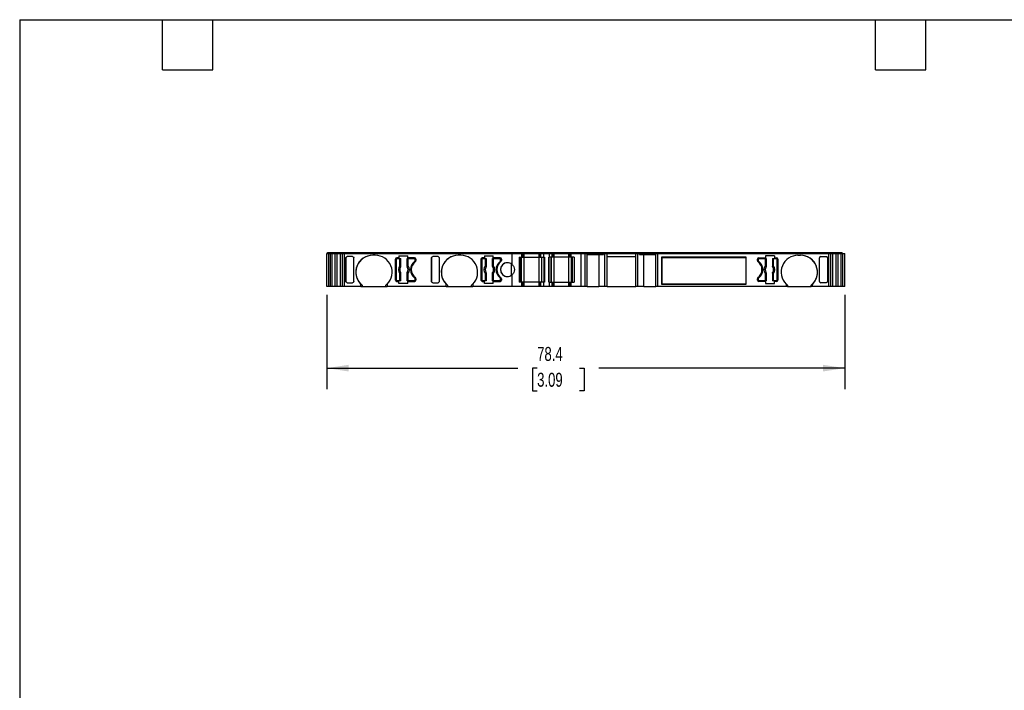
# Model space of a CAD drawing. Header units: millimetres. Extents: x 6 to 273, y 6 to 210.
# Tile 2 of 5: x 6 to 155, y 108 to 210. Entities that reach past the tile are written whole.
import ezdxf

# ---------------------------------------------------------------- set-up
doc = ezdxf.new("R2010")
doc.units = ezdxf.units.MM
doc.linetypes.add('SLD-Solid', pattern=[0])
doc.layers.add('DIMENSIONS', color=140, linetype='SLD-Solid', lineweight=25)
doc.layers.add('TEXT', color=140, linetype='SLD-Solid', lineweight=25)
doc.styles.add('SLDTEXTSTYLE0', font='TXT', dxfattribs={"width": 0.7})
doc.dimstyles.new('SLDDIMSTYLE0', dxfattribs={"dimtxt": 2.158008, "dimasz": 3.302, "dimexe": 0, "dimexo": 0.0625, "dimgap": 0.539502, "dimtad": 0, "dimtih": 1, "dimtoh": 1, "dimrnd": 1e-09, "dimzin": 12, "dimdsep": 46, "dimtxsty": 'SLDTEXTSTYLE0', "dimsah": 1, "dimcen": 0.09, "dimadec": 0, "dimazin": 3, "dimtfac": 1, "dimtofl": 0, "dimtmove": 0, "dimatfit": 3, "dimfxl": 0, "dimfrac": 2, "dimtolj": 1, "dimtzin": 12, "dimarcsym": 0})

# ---------------------------------------------------------------- blocks, each defined once
blk = doc.blocks.new('_D_4')
at = {"layer": 'DIMENSIONS'}
for p, q in [((52.85, 167.84), (52.85, 153.58)), ((131.22, 167.84), (131.22, 153.58)), ((52.85, 156.76), (81.74, 156.76)), ((84.67, 156.76), (83.94, 156.76)), ((83.94, 156.76), (83.94, 153.33)), ((91.08, 156.76), (91.8, 156.76)), ((91.8, 156.76), (91.8, 153.33)), ((131.22, 156.76), (94, 156.76)), ((83.94, 153.33), (84.67, 153.33)), ((91.8, 153.33), (91.08, 153.33))]:
    blk.add_line(p, q, dxfattribs=at)
for points in [[(52.85, 156.76), (56.16, 156.25), (56.16, 157.27)], [(131.22, 156.76), (127.91, 157.27), (127.91, 156.25)]]:
    blk.add_solid(points, dxfattribs=at)
at = {"layer": 'DIMENSIONS', "char_height": 2.117, "attachment_point": 1, "style": 'SLDTEXTSTYLE0'}
for s, insert in [('78.4', (84.67, 159.97)), ('3.09', (84.67, 156.06))]:
    blk.add_mtext(s, dxfattribs=dict(at, insert=insert))

msp = doc.modelspace()

# ---------------------------------------------------------------- linework, layer by layer
for p, q in [((52.854, 169.107), (52.854, 174.107)), ((52.854, 174.107), (53.102, 174.107)), ((52.954, 174.107), (52.954, 174.257)), ((52.954, 174.257), (53.502, 174.257)), ((53.102, 174.107), (53.102, 169.107)), ((53.102, 174.107), (53.102, 169.107)), ((53.102, 174.107), (53.102, 169.107)), ((53.102, 174.107), (53.102, 169.107)), ((53.102, 174.107), (53.402, 174.107)), ((53.102, 174.107), (53.102, 174.107)), ((53.102, 174.107), (53.102, 174.107)), ((53.102, 174.107), (53.102, 174.107)), ((53.402, 169.107), (53.402, 174.107)), ((53.402, 174.107), (53.412, 174.107)), ((53.402, 169.107), (53.402, 174.107)), ((53.412, 169.107), (53.412, 174.107)), ((53.412, 174.107), (53.619, 174.107)), ((53.502, 174.107), (53.502, 174.257)), ((53.502, 174.257), (53.509, 174.257)), ((53.509, 174.107), (53.509, 174.257)), ((53.509, 174.257), (53.698, 174.257)), ((53.619, 169.107), (53.619, 174.107)), ((53.619, 174.107), (54.109, 174.107)), ((53.698, 174.107), (53.698, 174.257)), ((53.698, 174.257), (54.224, 174.257)), ((54.109, 169.107), (54.109, 174.107)), ((54.109, 174.107), (54.42, 174.107)), ((54.224, 174.107), (54.224, 174.257)), ((54.224, 174.257), (54.498, 174.257)), ((54.42, 169.107), (54.42, 174.107)), ((54.42, 174.107), (54.912, 174.107)), ((54.498, 174.107), (54.498, 174.257)), ((54.498, 174.257), (55.027, 174.257)), ((54.912, 169.107), (54.912, 174.107)), ((54.912, 174.107), (55.213, 174.107)), ((55.027, 174.107), (55.027, 174.257)), ((55.027, 174.257), (55.31, 174.257)), ((55.213, 169.107), (55.213, 174.107)), ((55.213, 174.107), (55.503, 174.107)), ((55.31, 174.107), (55.31, 174.257)), ((55.31, 174.257), (55.503, 174.257)), ((55.503, 174.107), (55.503, 174.257)), ((55.503, 174.257), (80.82, 174.257)), ((55.503, 169.107), (55.503, 174.107)), ((55.503, 174.107), (80.864, 174.107)), ((55.716, 173.474), (55.716, 173.456)), ((55.716, 169.89), (55.716, 173.474)), ((55.716, 173.456), (55.716, 169.908)), ((56.724, 173.657), (55.916, 173.657)), ((56.924, 169.908), (56.924, 173.456)), ((60.174, 173.857), (59.774, 173.857)), ((63.224, 173.257), (63.224, 170.107)), ((63.224, 173.257), (63.224, 173.257)), ((63.224, 170.107), (63.224, 173.257)), ((63.349, 173.232), (63.349, 170.132)), ((63.734, 173.457), (63.424, 173.457)), ((63.499, 173.382), (63.907, 173.382)), ((63.734, 173.757), (65.074, 173.757)), ((63.734, 173.757), (63.734, 173.457)), ((63.907, 172.269), (63.907, 173.382)), ((63.907, 173.382), (64.007, 173.382)), ((64.007, 173.382), (64.007, 172.269)), ((64.007, 173.382), (64.017, 173.382)), ((64.017, 172.158), (64.017, 173.382)), ((64.982, 173.382), (64.982, 172.158)), ((64.982, 173.382), (64.991, 173.382)), ((64.991, 172.269), (64.991, 173.382)), ((64.991, 173.382), (65.091, 173.382)), ((65.074, 173.457), (65.074, 173.757)), ((66.124, 173.457), (65.074, 173.457)), ((65.091, 173.382), (65.091, 172.269)), ((65.091, 173.382), (66.049, 173.382)), ((66.119, 172.922), (66.119, 172.922)), ((66.199, 173.082), (66.199, 173.232)), ((66.199, 173.232), (66.199, 173.232)), ((66.199, 173.232), (66.199, 173.082)), ((66.199, 173.082), (66.199, 173.082)), ((66.324, 173.257), (66.324, 173.057)), ((68.656, 173.474), (68.656, 173.456)), ((68.656, 169.89), (68.656, 173.474)), ((68.656, 173.456), (68.656, 169.908)), ((69.664, 173.657), (68.856, 173.657)), ((69.864, 169.908), (69.864, 173.456)), ((73.114, 173.857), (72.714, 173.857)), ((76.164, 173.257), (76.164, 170.107)), ((76.164, 173.257), (76.164, 173.257)), ((76.164, 173.257), (76.164, 170.107)), ((76.289, 173.232), (76.289, 170.132)), ((76.674, 173.457), (76.364, 173.457)), ((76.439, 173.382), (76.847, 173.382)), ((76.674, 173.757), (78.014, 173.757)), ((76.674, 173.757), (76.674, 173.457)), ((76.847, 172.269), (76.847, 173.382)), ((76.847, 173.382), (76.947, 173.382)), ((76.947, 173.382), (76.947, 172.269)), ((76.947, 173.382), (76.957, 173.382)), ((76.957, 172.158), (76.957, 173.382)), ((77.922, 173.382), (77.922, 172.158)), ((77.922, 173.382), (77.931, 173.382)), ((77.931, 172.269), (77.931, 173.382)), ((77.931, 173.382), (78.031, 173.382)), ((78.014, 173.457), (78.014, 173.757)), ((79.064, 173.457), (78.014, 173.457)), ((78.031, 173.382), (78.031, 172.269)), ((78.031, 173.382), (78.989, 173.382)), ((79.059, 172.922), (79.059, 172.922)), ((79.139, 173.082), (79.139, 173.232)), ((79.139, 173.232), (79.139, 173.232)), ((79.139, 173.232), (79.139, 173.082)), ((79.139, 173.082), (79.139, 173.082)), ((79.264, 173.257), (79.264, 173.057)), ((80.82, 174.107), (80.82, 174.257)), ((80.82, 174.257), (82.266, 174.257)), ((80.864, 172.465), (80.864, 174.107)), ((80.864, 174.107), (82.366, 174.107)), ((81.921, 173.557), (82.366, 173.557)), ((81.921, 173.557), (81.921, 169.807)), ((82.166, 169.807), (82.166, 173.557)), ((82.166, 169.807), (82.166, 173.557)), ((82.266, 174.107), (82.266, 174.257)), ((82.266, 174.107), (82.266, 174.257)), ((82.266, 174.257), (82.266, 174.257)), ((82.266, 174.257), (82.421, 174.257)), ((82.321, 169.807), (82.321, 173.557)), ((82.366, 173.557), (82.366, 174.107)), ((82.366, 173.557), (82.366, 174.107)), ((82.366, 174.107), (82.366, 174.107)), ((82.366, 174.107), (82.521, 174.107)), ((82.366, 173.557), (82.366, 173.557)), ((82.366, 173.557), (82.521, 173.557)), ((82.421, 174.107), (82.421, 174.257)), ((82.421, 174.257), (82.721, 174.257)), ((82.521, 173.557), (82.521, 174.107)), ((82.521, 174.107), (82.721, 174.107)), ((82.521, 173.557), (82.721, 173.557)), ((82.721, 174.107), (82.721, 174.257)), ((82.721, 174.257), (84.954, 174.257)), ((82.721, 173.557), (82.721, 174.107)), ((82.721, 174.107), (84.954, 174.107)), ((82.721, 169.807), (82.721, 173.557)), ((82.721, 173.557), (84.954, 173.557)), ((84.954, 174.107), (84.954, 174.257)), ((84.954, 174.257), (85.254, 174.257)), ((84.954, 173.557), (84.954, 174.107)), ((84.954, 174.107), (85.154, 174.107)), ((84.954, 169.807), (84.954, 173.557)), ((84.954, 173.557), (85.154, 173.557)), ((85.154, 173.557), (85.154, 174.107)), ((85.154, 174.107), (85.242, 174.107)), ((85.154, 173.557), (85.242, 173.557)), ((85.242, 173.557), (85.242, 174.107)), ((85.242, 174.107), (85.654, 174.107)), ((85.242, 173.557), (85.654, 173.557)), ((85.254, 174.107), (85.254, 174.257)), ((85.254, 174.257), (85.313, 174.257)), ((85.313, 174.107), (85.313, 174.257)), ((85.313, 174.257), (85.695, 174.257)), ((85.354, 169.807), (85.354, 173.557)), ((85.383, 169.807), (85.383, 173.557)), ((85.654, 173.557), (85.654, 174.107)), ((85.654, 174.107), (86.521, 174.107)), ((85.654, 173.557), (85.754, 173.557)), ((85.695, 174.107), (85.695, 174.257)), ((85.695, 174.257), (86.48, 174.257)), ((85.737, 169.807), (85.737, 173.557)), ((85.754, 173.557), (85.754, 169.807)), ((86.421, 173.557), (86.421, 169.807)), ((86.521, 173.557), (86.421, 173.557)), ((86.438, 169.807), (86.438, 173.557)), ((86.48, 174.107), (86.48, 174.257)), ((86.48, 174.257), (86.863, 174.257)), ((86.521, 173.557), (86.521, 174.107)), ((86.521, 174.107), (86.933, 174.107)), ((86.933, 173.557), (86.521, 173.557)), ((86.792, 169.807), (86.792, 173.557)), ((86.821, 169.807), (86.821, 173.557)), ((86.863, 174.107), (86.863, 174.257)), ((86.863, 174.257), (86.921, 174.257)), ((86.921, 174.107), (86.921, 174.257)), ((86.921, 174.257), (87.221, 174.257)), ((86.933, 173.557), (86.933, 174.107)), ((86.933, 174.107), (87.021, 174.107)), ((87.021, 173.557), (86.933, 173.557)), ((87.021, 173.557), (87.021, 174.107)), ((87.021, 174.107), (87.221, 174.107)), ((87.221, 173.557), (87.021, 173.557)), ((87.221, 174.107), (87.221, 174.257)), ((87.221, 174.257), (89.454, 174.257)), ((87.221, 173.557), (87.221, 174.107)), ((87.221, 174.107), (89.454, 174.107)), ((87.221, 169.807), (87.221, 173.557)), ((89.454, 173.557), (87.221, 173.557)), ((89.454, 174.107), (89.454, 174.257)), ((89.454, 174.257), (89.754, 174.257)), ((89.454, 173.557), (89.454, 174.107)), ((89.454, 174.107), (89.654, 174.107)), ((89.454, 169.807), (89.454, 173.557)), ((89.654, 173.557), (89.454, 173.557)), ((89.654, 173.557), (89.654, 174.107)), ((89.654, 174.107), (89.81, 174.107)), ((89.81, 173.557), (89.654, 173.557)), ((89.754, 174.107), (89.754, 174.257)), ((89.754, 174.257), (89.91, 174.257)), ((89.81, 173.557), (89.81, 174.107)), ((89.81, 174.107), (91.311, 174.107)), ((89.81, 173.557), (89.81, 174.107)), ((89.81, 174.107), (89.81, 174.107)), ((90.254, 173.557), (89.81, 173.557)), ((89.81, 173.557), (89.81, 173.557)), ((89.854, 169.807), (89.854, 173.557)), ((89.91, 174.107), (89.91, 174.257)), ((89.91, 174.257), (91.356, 174.257)), ((89.91, 174.107), (89.91, 174.257)), ((89.91, 174.257), (89.91, 174.257)), ((90.01, 169.807), (90.01, 173.557)), ((90.01, 169.807), (90.01, 173.557)), ((90.254, 173.557), (90.254, 169.807)), ((91.311, 169.107), (91.311, 174.107)), ((91.311, 174.107), (91.931, 174.107)), ((91.356, 174.107), (91.356, 174.257)), ((91.356, 174.257), (91.931, 174.257)), ((91.931, 174.107), (91.931, 174.257)), ((91.931, 174.257), (92.131, 174.257)), ((91.931, 169.107), (91.931, 174.107)), ((91.931, 174.107), (92.231, 174.107)), ((92.131, 174.107), (92.131, 174.257)), ((92.131, 174.257), (94.69, 174.257)), ((92.231, 169.107), (92.231, 174.107)), ((92.231, 174.107), (94.705, 174.107)), ((92.231, 173.957), (94.705, 173.957)), ((94.022, 173.957), (94.022, 169.107)), ((94.69, 174.107), (94.69, 174.257)), ((94.69, 174.257), (94.859, 174.257)), ((94.705, 173.957), (94.705, 174.107)), ((94.705, 174.107), (94.931, 174.107)), ((94.859, 174.107), (94.859, 174.257)), ((94.859, 174.257), (95.156, 174.257)), ((94.931, 169.107), (94.931, 174.107)), ((94.931, 174.107), (95.256, 174.107)), ((95.156, 174.107), (95.156, 174.257)), ((95.156, 174.257), (99.704, 174.257)), ((95.256, 169.107), (95.256, 174.107)), ((95.256, 174.107), (99.604, 174.107)), ((95.256, 173.657), (99.604, 173.657)), ((99.604, 169.107), (99.604, 174.107)), ((99.604, 174.107), (99.929, 174.107)), ((99.704, 174.107), (99.704, 174.257)), ((99.704, 174.257), (100.001, 174.257)), ((99.929, 169.107), (99.929, 174.107)), ((99.929, 174.107), (100.155, 174.107)), ((100.001, 174.107), (100.001, 174.257)), ((100.001, 174.257), (100.17, 174.257)), ((100.155, 173.957), (100.155, 174.107)), ((100.155, 174.107), (102.631, 174.107)), ((100.155, 173.957), (102.631, 173.957)), ((100.17, 174.107), (100.17, 174.257)), ((100.17, 174.257), (102.731, 174.257)), ((100.838, 169.107), (100.838, 173.957)), ((102.631, 169.107), (102.631, 174.107)), ((102.631, 174.107), (102.931, 174.107)), ((102.731, 174.107), (102.731, 174.257)), ((102.731, 174.257), (102.931, 174.257)), ((102.931, 174.107), (102.931, 174.257)), ((102.931, 174.257), (128.816, 174.257)), ((102.931, 169.107), (102.931, 174.107)), ((102.931, 174.107), (128.816, 174.107)), ((103.531, 173.607), (116.231, 173.607)), ((103.531, 173.607), (103.531, 169.407)), ((103.531, 173.478), (103.531, 173.607)), ((116.231, 173.478), (103.531, 173.478)), ((103.531, 169.536), (103.531, 173.478)), ((116.231, 173.607), (116.231, 169.407)), ((117.995, 173.057), (117.995, 173.257)), ((118.12, 173.232), (118.12, 173.082)), ((118.12, 173.232), (118.12, 173.232)), ((118.12, 173.082), (118.12, 173.232)), ((118.12, 173.082), (118.12, 173.082)), ((118.195, 173.457), (119.245, 173.457)), ((118.2, 172.922), (118.2, 172.922)), ((118.27, 173.382), (119.228, 173.382)), ((119.228, 172.269), (119.228, 173.382)), ((119.228, 173.382), (119.328, 173.382)), ((120.585, 173.757), (119.245, 173.757)), ((119.245, 173.757), (119.245, 173.457)), ((119.328, 173.382), (119.328, 172.269)), ((119.328, 173.382), (119.337, 173.382)), ((119.337, 172.158), (119.337, 173.382)), ((120.302, 173.382), (120.302, 172.158)), ((120.302, 173.382), (120.312, 173.382)), ((120.312, 172.269), (120.312, 173.382)), ((120.312, 173.382), (120.411, 173.382)), ((120.411, 173.382), (120.411, 172.269)), ((120.411, 173.382), (120.82, 173.382)), ((120.585, 173.757), (120.585, 173.457)), ((120.585, 173.457), (120.895, 173.457)), ((120.97, 170.132), (120.97, 173.232)), ((121.095, 173.257), (121.095, 170.107)), ((121.095, 173.257), (121.095, 173.257)), ((121.095, 173.257), (121.095, 170.107)), ((124.145, 173.857), (124.545, 173.857)), ((127.395, 169.908), (127.395, 173.456)), ((127.595, 173.657), (128.403, 173.657)), ((128.603, 173.474), (128.603, 173.456)), ((128.603, 173.474), (128.603, 169.89)), ((128.603, 173.456), (128.603, 169.908)), ((128.816, 174.107), (128.816, 174.257)), ((128.816, 174.257), (129.009, 174.257)), ((128.816, 169.107), (128.816, 174.107)), ((128.816, 174.107), (129.106, 174.107)), ((129.009, 174.107), (129.009, 174.257)), ((129.009, 174.257), (129.292, 174.257)), ((129.106, 169.107), (129.106, 174.107)), ((129.106, 174.107), (129.407, 174.107)), ((129.292, 174.107), (129.292, 174.257)), ((129.292, 174.257), (129.821, 174.257)), ((129.407, 169.107), (129.407, 174.107)), ((129.407, 174.107), (129.899, 174.107)), ((129.821, 174.107), (129.821, 174.257)), ((129.821, 174.257), (130.094, 174.257)), ((129.899, 169.107), (129.899, 174.107)), ((129.899, 174.107), (130.209, 174.107)), ((130.094, 174.107), (130.094, 174.257)), ((130.094, 174.257), (130.621, 174.257)), ((130.209, 169.107), (130.209, 174.107)), ((130.209, 174.107), (130.699, 174.107)), ((130.621, 174.107), (130.621, 174.257)), ((130.621, 174.257), (130.81, 174.257)), ((130.699, 169.107), (130.699, 174.107)), ((130.699, 174.107), (130.907, 174.107)), ((130.81, 174.107), (130.81, 174.257)), ((130.81, 174.257), (130.817, 174.257)), ((130.817, 174.107), (130.817, 174.257)), ((130.907, 169.107), (130.907, 174.107)), ((130.907, 174.107), (130.917, 174.107)), ((130.917, 169.107), (130.917, 174.107)), ((130.917, 174.107), (131.217, 174.107)), ((131.217, 169.107), (131.217, 174.107)), ((63.907, 172.269), (64.007, 172.269)), ((64.991, 172.269), (65.091, 172.269)), ((76.847, 172.269), (76.947, 172.269)), ((77.931, 172.269), (78.031, 172.269)), ((80.775, 170.828), (80.775, 172.536)), ((119.228, 172.269), (119.328, 172.269)), ((120.312, 172.269), (120.411, 172.269)), ((55.716, 169.908), (55.716, 169.89)), ((63.224, 170.107), (63.224, 170.107)), ((63.424, 169.907), (63.734, 169.907)), ((63.907, 169.982), (63.499, 169.982)), ((63.734, 169.607), (63.734, 169.907)), ((63.907, 169.982), (63.907, 171.095)), ((64.007, 171.095), (63.907, 171.095)), ((64.007, 169.982), (63.907, 169.982)), ((64.007, 171.095), (64.007, 169.982)), ((64.017, 169.982), (64.007, 169.982)), ((64.017, 169.982), (64.017, 171.206)), ((64.982, 171.206), (64.982, 169.982)), ((64.991, 169.982), (64.982, 169.982)), ((64.991, 169.982), (64.991, 171.095)), ((65.091, 171.095), (64.991, 171.095)), ((65.091, 169.982), (64.991, 169.982)), ((65.074, 169.907), (66.124, 169.907)), ((65.074, 169.607), (65.074, 169.907)), ((65.091, 171.095), (65.091, 169.982)), ((66.049, 169.982), (65.091, 169.982)), ((66.119, 170.442), (66.119, 170.442)), ((66.199, 170.132), (66.199, 170.282)), ((66.199, 170.282), (66.199, 170.282)), ((66.199, 170.282), (66.199, 170.132)), ((66.199, 170.132), (66.199, 170.132)), ((66.324, 170.307), (66.324, 170.107)), ((68.656, 169.908), (68.656, 169.89)), ((76.164, 170.107), (76.164, 170.107)), ((76.364, 169.907), (76.674, 169.907)), ((76.847, 169.982), (76.439, 169.982)), ((76.674, 169.607), (76.674, 169.907)), ((76.847, 169.982), (76.847, 171.095)), ((76.947, 171.095), (76.847, 171.095)), ((76.947, 169.982), (76.847, 169.982)), ((76.947, 171.095), (76.947, 169.982)), ((76.957, 169.982), (76.947, 169.982)), ((76.957, 169.982), (76.957, 171.206)), ((77.922, 171.206), (77.922, 169.982)), ((77.931, 169.982), (77.922, 169.982)), ((77.931, 169.982), (77.931, 171.095)), ((78.031, 171.095), (77.931, 171.095)), ((78.031, 169.982), (77.931, 169.982)), ((78.014, 169.907), (79.064, 169.907)), ((78.014, 169.607), (78.014, 169.907)), ((78.031, 171.095), (78.031, 169.982)), ((78.989, 169.982), (78.031, 169.982)), ((79.059, 170.442), (79.059, 170.442)), ((79.139, 170.132), (79.139, 170.282)), ((79.139, 170.282), (79.139, 170.282)), ((79.139, 170.282), (79.139, 170.132)), ((79.139, 170.132), (79.139, 170.132)), ((79.264, 170.307), (79.264, 170.107)), ((80.864, 169.107), (80.864, 170.899)), ((117.995, 170.107), (117.995, 170.307)), ((118.12, 170.282), (118.12, 170.132)), ((118.12, 170.282), (118.12, 170.282)), ((118.12, 170.132), (118.12, 170.282)), ((118.12, 170.132), (118.12, 170.132)), ((119.245, 169.907), (118.195, 169.907)), ((118.2, 170.442), (118.2, 170.442)), ((119.228, 169.982), (118.27, 169.982)), ((119.228, 169.982), (119.228, 171.095)), ((119.328, 171.095), (119.228, 171.095)), ((119.328, 169.982), (119.228, 169.982)), ((119.245, 169.907), (119.245, 169.607)), ((119.328, 171.095), (119.328, 169.982)), ((119.337, 169.982), (119.328, 169.982)), ((119.337, 169.982), (119.337, 171.206)), ((120.302, 171.206), (120.302, 169.982)), ((120.312, 169.982), (120.302, 169.982)), ((120.312, 169.982), (120.312, 171.095)), ((120.411, 171.095), (120.312, 171.095)), ((120.411, 169.982), (120.312, 169.982)), ((120.411, 171.095), (120.411, 169.982)), ((120.82, 169.982), (120.411, 169.982)), ((120.585, 169.607), (120.585, 169.907)), ((120.895, 169.907), (120.585, 169.907)), ((121.095, 170.107), (121.095, 170.107)), ((128.603, 169.908), (128.603, 169.89)), ((53.102, 169.107), (52.854, 169.107)), ((53.402, 169.107), (53.102, 169.107)), ((53.102, 169.107), (53.102, 169.107)), ((53.102, 169.107), (53.102, 169.107)), ((53.102, 169.107), (53.102, 169.107)), ((53.412, 169.107), (53.402, 169.107)), ((53.619, 169.107), (53.412, 169.107)), ((54.109, 169.107), (53.619, 169.107)), ((54.42, 169.107), (54.109, 169.107)), ((54.912, 169.107), (54.42, 169.107)), ((55.213, 169.107), (54.912, 169.107)), ((55.503, 169.107), (55.213, 169.107)), ((57.974, 169.107), (55.503, 169.107)), ((55.916, 169.707), (56.724, 169.707)), ((57.974, 169.107), (57.974, 169.501)), ((57.974, 169.107), (58.174, 169.107)), ((58.174, 169.321), (58.174, 169.107)), ((58.174, 169.107), (61.774, 169.107)), ((61.774, 169.107), (61.774, 169.321)), ((61.774, 169.107), (61.974, 169.107)), ((61.974, 169.501), (61.974, 169.107)), ((70.914, 169.107), (61.974, 169.107)), ((65.074, 169.607), (63.734, 169.607)), ((68.856, 169.707), (69.664, 169.707)), ((70.914, 169.107), (70.914, 169.501)), ((70.914, 169.107), (71.114, 169.107)), ((71.114, 169.321), (71.114, 169.107)), ((71.114, 169.107), (74.714, 169.107)), ((74.714, 169.107), (74.714, 169.321)), ((74.714, 169.107), (74.914, 169.107)), ((74.914, 169.501), (74.914, 169.107)), ((80.864, 169.107), (74.914, 169.107)), ((78.014, 169.607), (76.674, 169.607)), ((82.366, 169.107), (80.864, 169.107)), ((82.366, 169.807), (81.921, 169.807)), ((82.366, 169.107), (82.366, 169.807)), ((82.366, 169.107), (82.366, 169.807)), ((82.366, 169.807), (82.366, 169.807)), ((82.521, 169.807), (82.366, 169.807)), ((82.366, 169.107), (82.366, 169.107)), ((82.521, 169.107), (82.366, 169.107)), ((82.521, 169.107), (82.521, 169.807)), ((82.721, 169.807), (82.521, 169.807)), ((82.721, 169.107), (82.521, 169.107)), ((82.721, 169.107), (82.721, 169.807)), ((84.954, 169.807), (82.721, 169.807)), ((84.954, 169.107), (82.721, 169.107)), ((84.954, 169.107), (84.954, 169.807)), ((85.154, 169.807), (84.954, 169.807)), ((85.154, 169.107), (84.954, 169.107)), ((85.154, 169.107), (85.154, 169.807)), ((85.242, 169.807), (85.154, 169.807)), ((85.242, 169.107), (85.154, 169.107)), ((85.242, 169.107), (85.242, 169.807)), ((85.654, 169.807), (85.242, 169.807)), ((85.654, 169.107), (85.242, 169.107)), ((85.654, 169.107), (85.654, 169.807)), ((85.754, 169.807), (85.654, 169.807)), ((86.521, 169.107), (85.654, 169.107)), ((86.421, 169.807), (86.521, 169.807)), ((86.521, 169.107), (86.521, 169.807)), ((86.521, 169.807), (86.933, 169.807)), ((86.933, 169.107), (86.521, 169.107)), ((86.933, 169.107), (86.933, 169.807)), ((86.933, 169.807), (87.021, 169.807)), ((87.021, 169.107), (86.933, 169.107)), ((87.021, 169.107), (87.021, 169.807)), ((87.021, 169.807), (87.221, 169.807)), ((87.221, 169.107), (87.021, 169.107)), ((87.221, 169.107), (87.221, 169.807)), ((87.221, 169.807), (89.454, 169.807)), ((89.454, 169.107), (87.221, 169.107)), ((89.454, 169.107), (89.454, 169.807)), ((89.454, 169.807), (89.654, 169.807)), ((89.654, 169.107), (89.454, 169.107)), ((89.654, 169.107), (89.654, 169.807)), ((89.654, 169.807), (89.81, 169.807)), ((89.81, 169.107), (89.654, 169.107)), ((89.81, 169.107), (89.81, 169.807)), ((89.81, 169.807), (90.254, 169.807)), ((89.81, 169.107), (89.81, 169.807)), ((89.81, 169.807), (89.81, 169.807)), ((91.311, 169.107), (89.81, 169.107)), ((89.81, 169.107), (89.81, 169.107)), ((91.931, 169.107), (91.311, 169.107)), ((92.231, 169.107), (91.931, 169.107)), ((92.231, 169.107), (94.022, 169.107)), ((94.931, 169.107), (94.022, 169.107)), ((95.256, 169.107), (94.931, 169.107)), ((95.256, 169.107), (99.604, 169.107)), ((99.929, 169.107), (99.604, 169.107)), ((100.838, 169.107), (99.929, 169.107)), ((100.838, 169.107), (102.631, 169.107)), ((102.931, 169.107), (102.631, 169.107)), ((122.345, 169.107), (102.931, 169.107)), ((103.531, 169.407), (103.531, 169.536)), ((103.531, 169.536), (116.231, 169.536)), ((116.231, 169.407), (103.531, 169.407)), ((119.245, 169.607), (120.585, 169.607)), ((122.345, 169.501), (122.345, 169.107)), ((122.545, 169.107), (122.345, 169.107)), ((122.545, 169.321), (122.545, 169.107)), ((122.545, 169.107), (126.145, 169.107)), ((126.145, 169.107), (126.145, 169.321)), ((126.345, 169.107), (126.145, 169.107)), ((126.345, 169.107), (126.345, 169.501)), ((128.816, 169.107), (126.345, 169.107)), ((128.403, 169.707), (127.595, 169.707)), ((129.106, 169.107), (128.816, 169.107)), ((129.407, 169.107), (129.106, 169.107)), ((129.899, 169.107), (129.407, 169.107)), ((130.209, 169.107), (129.899, 169.107)), ((130.699, 169.107), (130.209, 169.107)), ((130.907, 169.107), (130.699, 169.107)), ((130.917, 169.107), (130.907, 169.107)), ((131.217, 169.107), (130.917, 169.107))]:
    msp.add_line(p, q)
at = {"flags": 128}
for points in [[(63.981, 172.044), (63.98, 172.045), (63.979, 172.045)], [(64.01, 172.161), (64.014, 172.159), (64.017, 172.158)], [(64.982, 172.158), (64.985, 172.16), (64.988, 172.161)], [(65.019, 172.045), (65.018, 172.045), (65.018, 172.044)], [(76.921, 172.044), (76.92, 172.045), (76.919, 172.045)], [(76.95, 172.161), (76.954, 172.159), (76.957, 172.158)], [(77.922, 172.158), (77.925, 172.16), (77.928, 172.161)], [(77.959, 172.045), (77.958, 172.045), (77.958, 172.044)], [(119.301, 172.044), (119.3, 172.045), (119.3, 172.045)], [(119.331, 172.161), (119.334, 172.159), (119.337, 172.158)], [(120.302, 172.158), (120.306, 172.16), (120.309, 172.161)], [(120.34, 172.045), (120.339, 172.045), (120.338, 172.044)], [(63.979, 171.319), (63.98, 171.319), (63.981, 171.32)], [(64.017, 171.206), (64.013, 171.204), (64.01, 171.203)], [(64.988, 171.203), (64.984, 171.205), (64.982, 171.206)], [(65.018, 171.32), (65.018, 171.319), (65.019, 171.319)], [(76.919, 171.319), (76.92, 171.319), (76.921, 171.32)], [(76.957, 171.206), (76.953, 171.204), (76.95, 171.203)], [(77.928, 171.203), (77.924, 171.205), (77.922, 171.206)], [(77.958, 171.32), (77.958, 171.319), (77.959, 171.319)], [(119.3, 171.319), (119.301, 171.319), (119.301, 171.32)], [(119.337, 171.206), (119.334, 171.204), (119.331, 171.203)], [(120.309, 171.203), (120.305, 171.205), (120.302, 171.206)], [(120.338, 171.32), (120.339, 171.319), (120.34, 171.319)]]:
    msp.add_lwpolyline(points, dxfattribs=at)
for centre, radius, start, end in [((59.774, 171.307), 2.55, 90, 225.09914), ((59.774, 171.307), 2.55, 90, 231.1377), ((60.174, 171.307), 2.55, 314.90088, 89.99999), ((63.424, 173.257), 0.2, 90, 180), ((63.424, 173.257), 0.2, 90, 180), ((63.499, 173.232), 0.15, 90, 180), ((67.049, 171.682), 1.55, 126.8699, 233.1301), ((67.049, 171.682), 1.55, 126.8699, 233.1301), ((67.124, 171.682), 1.5, 126.03188, 233.96812), ((66.049, 173.232), 0.15, 0, 90), ((66.049, 173.232), 0.15, 0, 90), ((65.999, 173.082), 0.2, 306.8699, 0), ((65.999, 173.082), 0.2, 306.86992, 0), ((66.124, 173.257), 0.2, 0, 90), ((66.124, 173.057), 0.2, 306.03188, 0), ((72.714, 171.307), 2.55, 90, 225.09914), ((72.714, 171.307), 2.55, 90, 231.1377), ((73.114, 171.307), 2.55, 314.90088, 89.99999), ((76.364, 173.257), 0.2, 90, 180), ((76.364, 173.257), 0.2, 90, 180), ((76.439, 173.232), 0.15, 90, 180), ((79.989, 171.682), 1.55, 126.8699, 233.1301), ((79.989, 171.682), 1.55, 126.8699, 233.1301), ((80.064, 171.682), 1.5, 126.03188, 233.96812), ((78.989, 173.232), 0.15, 0, 90), ((78.989, 173.232), 0.15, 0, 90), ((78.939, 173.082), 0.2, 306.8699, 0), ((78.939, 173.082), 0.2, 306.86992, 0), ((79.064, 173.257), 0.2, 0, 90), ((79.064, 173.057), 0.2, 306.03188, 0), ((118.195, 173.257), 0.2, 90, 180), ((118.195, 173.057), 0.2, 180, 233.96812), ((117.195, 171.682), 1.5, 306.03188, 53.96812), ((118.27, 173.232), 0.15, 90, 180), ((118.27, 173.232), 0.15, 90.00003, 180), ((118.32, 173.082), 0.2, 180, 233.1301), ((118.32, 173.082), 0.2, 180, 233.13009), ((117.27, 171.682), 1.55, 306.8699, 53.1301), ((117.27, 171.682), 1.55, 306.8699, 53.1301), ((120.82, 173.232), 0.15, 0, 90), ((120.895, 173.257), 0.2, 0, 90), ((120.895, 173.257), 0.2, 0, 90), ((124.145, 171.307), 2.55, 90.00001, 225.09912), ((124.545, 171.307), 2.55, 314.90086, 90), ((124.545, 171.307), 2.55, 308.86227, 90), ((64.499, 171.682), 0.833, 135.23629, 224.76371), ((64.499, 171.682), 0.634, 145.08334, 214.91666), ((64.499, 171.682), 0.633, 145.05032, 214.94968), ((63.946, 172.175), 0.066, 289.96147, 346.89453), ((65.052, 172.175), 0.066, 193.10546, 250.03853), ((64.499, 171.682), 0.633, 325.05032, 34.94968), ((64.499, 171.682), 0.634, 325.08334, 34.91666), ((64.499, 171.682), 0.833, 315.23629, 44.76371), ((77.439, 171.682), 0.833, 135.23629, 224.76371), ((77.439, 171.682), 0.634, 145.08334, 214.91666), ((77.439, 171.682), 0.633, 145.05032, 214.94968), ((76.886, 172.175), 0.066, 289.96147, 346.89453), ((77.992, 172.175), 0.066, 193.10546, 250.03853), ((77.439, 171.682), 0.633, 325.05032, 34.94968), ((77.439, 171.682), 0.634, 325.08334, 34.91666), ((77.439, 171.682), 0.833, 315.23629, 44.76371), ((80.164, 171.682), 1.05, 48.18969, 311.81031), ((80.164, 171.682), 1.05, 90, 270), ((119.82, 171.682), 0.833, 135.23629, 224.76371), ((119.82, 171.682), 0.634, 145.08334, 214.91666), ((119.82, 171.682), 0.633, 145.05032, 214.94968), ((119.266, 172.175), 0.066, 289.96147, 346.89453), ((120.373, 172.175), 0.066, 193.10547, 250.03853), ((119.82, 171.682), 0.633, 325.05032, 34.94968), ((119.82, 171.682), 0.634, 325.08334, 34.91666), ((119.82, 171.682), 0.833, 315.23629, 44.76371), ((63.424, 170.107), 0.2, 180, 270), ((63.424, 170.107), 0.2, 180, 270), ((63.499, 170.132), 0.15, 180, 270), ((63.946, 171.188), 0.066, 13.10547, 70.03853), ((65.052, 171.188), 0.066, 109.96147, 166.89454), ((66.049, 170.132), 0.15, 270, 0), ((66.049, 170.132), 0.15, 270.00003, 0), ((65.999, 170.282), 0.2, 0, 53.1301), ((65.999, 170.282), 0.2, 0, 53.13008), ((66.124, 170.107), 0.2, 270, 0), ((66.124, 170.307), 0.2, 0, 53.96812), ((76.364, 170.107), 0.2, 180, 270), ((76.364, 170.107), 0.2, 180, 270), ((76.439, 170.132), 0.15, 180, 270), ((76.886, 171.188), 0.066, 13.10547, 70.03853), ((77.992, 171.188), 0.066, 109.96147, 166.89454), ((78.989, 170.132), 0.15, 270, 0), ((78.989, 170.132), 0.15, 270.00003, 0), ((78.939, 170.282), 0.2, 0, 53.1301), ((78.939, 170.282), 0.2, 0, 53.13008), ((79.064, 170.107), 0.2, 270, 0), ((79.064, 170.307), 0.2, 0, 53.96812), ((118.195, 170.307), 0.2, 126.03188, 180), ((118.195, 170.107), 0.2, 180, 270), ((118.32, 170.282), 0.2, 126.8699, 180), ((118.32, 170.282), 0.2, 126.86991, 180), ((118.27, 170.132), 0.15, 180, 270), ((118.27, 170.132), 0.15, 180, 270), ((119.266, 171.188), 0.066, 13.10547, 70.03853), ((120.373, 171.188), 0.066, 109.96147, 166.89453), ((120.82, 170.132), 0.15, 270, 0), ((120.895, 170.107), 0.2, 270, 0), ((120.895, 170.107), 0.2, 270, 0)]:
    msp.add_arc(centre, radius, start, end)
for points, knots in [([(55.716, 173.456), (55.716, 173.504), (55.735, 173.559), (55.813, 173.637), (55.868, 173.657), (55.916, 173.657)], [0, 0, 0, 0, 0.5, 0.5, 1, 1, 1, 1]), ([(56.724, 173.657), (56.771, 173.657), (56.826, 173.637), (56.905, 173.559), (56.924, 173.504), (56.924, 173.456)], [0, 0, 0, 0, 0.5, 0.5, 1, 1, 1, 1]), ([(68.656, 173.456), (68.656, 173.504), (68.675, 173.559), (68.753, 173.637), (68.808, 173.657), (68.856, 173.657)], [0, 0, 0, 0, 0.5, 0.5, 1, 1, 1, 1]), ([(69.664, 173.657), (69.711, 173.657), (69.766, 173.637), (69.845, 173.559), (69.864, 173.504), (69.864, 173.456)], [0, 0, 0, 0, 0.5, 0.5, 1, 1, 1, 1]), ([(127.595, 173.657), (127.548, 173.657), (127.492, 173.637), (127.414, 173.559), (127.395, 173.504), (127.395, 173.456)], [0, 0, 0, 0, 0.5, 0.5, 1, 1, 1, 1]), ([(128.603, 173.456), (128.603, 173.504), (128.584, 173.559), (128.506, 173.637), (128.45, 173.657), (128.403, 173.657)], [0, 0, 0, 0, 0.5, 0.5, 1, 1, 1, 1]), ([(64.01, 172.161), (64.01, 172.144), (64.008, 172.103), (63.99, 172.067), (63.979, 172.045)], [0, 0, 0, 0, 0.389276, 1, 1, 1, 1]), ([(63.981, 172.044), (63.984, 172.05), (63.988, 172.055), (63.991, 172.061), (63.994, 172.066), (63.997, 172.072), (64, 172.078), (64.002, 172.084), (64.005, 172.09), (64.007, 172.096), (64.008, 172.099), (64.009, 172.102), (64.009, 172.105), (64.011, 172.112), (64.013, 172.118), (64.014, 172.124), (64.014, 172.127), (64.015, 172.131), (64.015, 172.134), (64.016, 172.142), (64.017, 172.15), (64.017, 172.158)], [0, 0, 0, 0, 0.00001937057, 0.00001937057, 0.00001937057, 0.00003874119, 0.00003874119, 0.00003874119, 0.00005811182, 0.00005811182, 0.00005811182, 0.00006777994, 0.00006777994, 0.00006777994, 0.00008715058, 0.00008715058, 0.00008715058, 0.0000968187, 0.0000968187, 0.0000968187, 0.00012148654, 0.00012148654, 0.00012148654, 0.00012148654]), ([(64.982, 172.158), (64.982, 172.152), (64.982, 172.146), (64.983, 172.139), (64.983, 172.133), (64.984, 172.126), (64.985, 172.12), (64.987, 172.114), (64.988, 172.107), (64.99, 172.101), (64.991, 172.098), (64.992, 172.095), (64.993, 172.092), (64.995, 172.086), (64.998, 172.08), (65, 172.074), (65.002, 172.071), (65.003, 172.068), (65.005, 172.065), (65.009, 172.058), (65.013, 172.051), (65.018, 172.044)], [0, 0, 0, 0, 0.00001937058, 0.00001937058, 0.00001937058, 0.00003874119, 0.00003874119, 0.00003874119, 0.00005811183, 0.00005811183, 0.00005811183, 0.00006777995, 0.00006777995, 0.00006777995, 0.00008715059, 0.00008715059, 0.00008715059, 0.00009681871, 0.00009681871, 0.00009681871, 0.00012148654, 0.00012148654, 0.00012148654, 0.00012148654]), ([(65.03, 172.113), (65.027, 172.106), (65.02, 172.089), (65.014, 172.065), (65.017, 172.052), (65.019, 172.045)], [0, 0, 0, 0, 0.2659023, 0.5993334, 1, 1, 1, 1]), ([(65.091, 172.269), (65.086, 172.254), (65.076, 172.225), (65.06, 172.183), (65.044, 172.144), (65.034, 172.123), (65.03, 172.113)], [0, 0, 0, 0, 0.25122126, 0.50084902, 0.76342484, 1, 1, 1, 1]), ([(76.95, 172.161), (76.95, 172.144), (76.948, 172.103), (76.93, 172.067), (76.919, 172.045)], [0, 0, 0, 0, 0.389276, 1, 1, 1, 1]), ([(76.921, 172.044), (76.924, 172.05), (76.928, 172.055), (76.931, 172.061), (76.934, 172.066), (76.937, 172.072), (76.94, 172.078), (76.942, 172.084), (76.945, 172.09), (76.947, 172.096), (76.948, 172.099), (76.949, 172.102), (76.949, 172.105), (76.951, 172.112), (76.953, 172.118), (76.954, 172.124), (76.954, 172.127), (76.955, 172.131), (76.955, 172.134), (76.956, 172.142), (76.957, 172.15), (76.957, 172.158)], [0, 0, 0, 0, 0.00001937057, 0.00001937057, 0.00001937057, 0.00003874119, 0.00003874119, 0.00003874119, 0.00005811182, 0.00005811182, 0.00005811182, 0.00006777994, 0.00006777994, 0.00006777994, 0.00008715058, 0.00008715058, 0.00008715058, 0.0000968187, 0.0000968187, 0.0000968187, 0.00012148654, 0.00012148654, 0.00012148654, 0.00012148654]), ([(77.922, 172.158), (77.922, 172.152), (77.922, 172.146), (77.923, 172.139), (77.923, 172.133), (77.924, 172.126), (77.925, 172.12), (77.927, 172.114), (77.928, 172.107), (77.93, 172.101), (77.931, 172.098), (77.932, 172.095), (77.933, 172.092), (77.935, 172.086), (77.938, 172.08), (77.94, 172.074), (77.942, 172.071), (77.943, 172.068), (77.945, 172.065), (77.949, 172.058), (77.953, 172.051), (77.958, 172.044)], [0, 0, 0, 0, 0.00001937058, 0.00001937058, 0.00001937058, 0.00003874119, 0.00003874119, 0.00003874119, 0.00005811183, 0.00005811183, 0.00005811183, 0.00006777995, 0.00006777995, 0.00006777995, 0.00008715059, 0.00008715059, 0.00008715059, 0.00009681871, 0.00009681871, 0.00009681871, 0.00012148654, 0.00012148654, 0.00012148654, 0.00012148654]), ([(77.97, 172.113), (77.967, 172.106), (77.96, 172.089), (77.954, 172.065), (77.957, 172.052), (77.959, 172.045)], [0, 0, 0, 0, 0.2659023, 0.5993334, 1, 1, 1, 1]), ([(78.031, 172.269), (78.026, 172.254), (78.016, 172.225), (78, 172.183), (77.984, 172.144), (77.974, 172.123), (77.97, 172.113)], [0, 0, 0, 0, 0.2512213, 0.500849, 0.7634248, 1, 1, 1, 1]), ([(80.864, 172.465), (80.961, 172.378), (81.051, 172.264), (81.178, 171.994), (81.214, 171.839), (81.214, 171.525), (81.178, 171.37), (81.051, 171.1), (80.961, 170.986), (80.864, 170.899)], [0, 0, 0, 0, 0.25, 0.25, 0.5, 0.5, 0.75, 0.75, 1, 1, 1, 1]), ([(119.331, 172.161), (119.33, 172.144), (119.329, 172.103), (119.311, 172.067), (119.3, 172.045)], [0, 0, 0, 0, 0.389276, 1, 1, 1, 1]), ([(119.301, 172.044), (119.305, 172.05), (119.308, 172.055), (119.312, 172.061), (119.315, 172.066), (119.318, 172.072), (119.32, 172.078), (119.323, 172.084), (119.325, 172.09), (119.327, 172.096), (119.328, 172.099), (119.329, 172.102), (119.33, 172.105), (119.332, 172.112), (119.333, 172.118), (119.334, 172.124), (119.335, 172.127), (119.335, 172.131), (119.336, 172.134), (119.337, 172.142), (119.337, 172.15), (119.337, 172.158)], [0, 0, 0, 0, 0.00001937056, 0.00001937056, 0.00001937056, 0.00003874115, 0.00003874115, 0.00003874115, 0.00005811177, 0.00005811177, 0.00005811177, 0.00006777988, 0.00006777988, 0.00006777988, 0.00008715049, 0.00008715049, 0.00008715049, 0.0000968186, 0.0000968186, 0.0000968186, 0.00012148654, 0.00012148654, 0.00012148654, 0.00012148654]), ([(120.302, 172.158), (120.302, 172.152), (120.303, 172.146), (120.303, 172.139), (120.304, 172.133), (120.305, 172.126), (120.306, 172.12), (120.307, 172.114), (120.309, 172.107), (120.311, 172.101), (120.312, 172.098), (120.313, 172.095), (120.314, 172.092), (120.316, 172.086), (120.318, 172.08), (120.321, 172.074), (120.322, 172.071), (120.324, 172.068), (120.325, 172.065), (120.329, 172.058), (120.333, 172.051), (120.338, 172.044)], [0, 0, 0, 0, 0.00001937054, 0.00001937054, 0.00001937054, 0.00003874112, 0.00003874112, 0.00003874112, 0.00005811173, 0.00005811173, 0.00005811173, 0.00006777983, 0.00006777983, 0.00006777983, 0.00008715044, 0.00008715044, 0.00008715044, 0.00009681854, 0.00009681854, 0.00009681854, 0.00012148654, 0.00012148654, 0.00012148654, 0.00012148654]), ([(120.351, 172.113), (120.347, 172.106), (120.34, 172.089), (120.335, 172.065), (120.338, 172.052), (120.34, 172.045)], [0, 0, 0, 0, 0.2659023, 0.5993334, 1, 1, 1, 1]), ([(120.411, 172.269), (120.406, 172.254), (120.396, 172.225), (120.38, 172.183), (120.365, 172.144), (120.355, 172.123), (120.351, 172.113)], [0, 0, 0, 0, 0.2512213, 0.500849, 0.7634248, 1, 1, 1, 1]), ([(55.916, 169.707), (55.868, 169.707), (55.813, 169.727), (55.735, 169.805), (55.716, 169.86), (55.716, 169.908)], [0, 0, 0, 0, 0.5, 0.5, 1, 1, 1, 1]), ([(56.924, 169.908), (56.924, 169.86), (56.905, 169.805), (56.826, 169.727), (56.771, 169.707), (56.724, 169.707)], [0, 0, 0, 0, 0.5, 0.5, 1, 1, 1, 1]), ([(63.907, 171.095), (63.913, 171.11), (63.923, 171.139), (63.939, 171.181), (63.954, 171.22), (63.964, 171.241), (63.968, 171.25)], [0, 0, 0, 0, 0.25122126, 0.50084902, 0.76342484, 1, 1, 1, 1]), ([(63.968, 171.25), (63.971, 171.258), (63.979, 171.275), (63.984, 171.299), (63.981, 171.312), (63.979, 171.319)], [0, 0, 0, 0, 0.2659023, 0.5993334, 1, 1, 1, 1]), ([(64.017, 171.206), (64.017, 171.212), (64.016, 171.218), (64.016, 171.225), (64.015, 171.231), (64.014, 171.238), (64.013, 171.244), (64.012, 171.25), (64.01, 171.257), (64.008, 171.263), (64.007, 171.266), (64.006, 171.269), (64.005, 171.272), (64.003, 171.278), (64.001, 171.284), (63.998, 171.29), (63.996, 171.293), (63.995, 171.296), (63.994, 171.299), (63.99, 171.306), (63.985, 171.313), (63.981, 171.32)], [0, 0, 0, 0, 0.00001937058, 0.00001937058, 0.00001937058, 0.00003874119, 0.00003874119, 0.00003874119, 0.00005811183, 0.00005811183, 0.00005811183, 0.00006777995, 0.00006777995, 0.00006777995, 0.00008715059, 0.00008715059, 0.00008715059, 0.00009681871, 0.00009681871, 0.00009681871, 0.00012148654, 0.00012148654, 0.00012148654, 0.00012148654]), ([(65.018, 171.32), (65.014, 171.314), (65.01, 171.309), (65.007, 171.303), (65.004, 171.298), (65.001, 171.292), (64.999, 171.286), (64.996, 171.28), (64.994, 171.274), (64.992, 171.268), (64.991, 171.265), (64.99, 171.262), (64.989, 171.259), (64.987, 171.252), (64.986, 171.246), (64.985, 171.24), (64.984, 171.237), (64.984, 171.233), (64.983, 171.23), (64.982, 171.222), (64.982, 171.214), (64.982, 171.206)], [0, 0, 0, 0, 0.00001937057, 0.00001937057, 0.00001937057, 0.00003874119, 0.00003874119, 0.00003874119, 0.00005811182, 0.00005811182, 0.00005811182, 0.00006777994, 0.00006777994, 0.00006777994, 0.00008715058, 0.00008715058, 0.00008715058, 0.0000968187, 0.0000968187, 0.0000968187, 0.00012148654, 0.00012148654, 0.00012148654, 0.00012148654]), ([(64.988, 171.203), (64.989, 171.22), (64.99, 171.261), (65.008, 171.297), (65.019, 171.319)], [0, 0, 0, 0, 0.389276, 1, 1, 1, 1]), ([(68.856, 169.707), (68.808, 169.707), (68.753, 169.727), (68.675, 169.805), (68.656, 169.86), (68.656, 169.908)], [0, 0, 0, 0, 0.5, 0.5, 1, 1, 1, 1]), ([(69.864, 169.908), (69.864, 169.86), (69.845, 169.805), (69.766, 169.727), (69.711, 169.707), (69.664, 169.707)], [0, 0, 0, 0, 0.5, 0.5, 1, 1, 1, 1]), ([(76.847, 171.095), (76.853, 171.11), (76.863, 171.139), (76.879, 171.181), (76.894, 171.22), (76.904, 171.241), (76.908, 171.25)], [0, 0, 0, 0, 0.2512213, 0.500849, 0.7634248, 1, 1, 1, 1]), ([(76.908, 171.25), (76.911, 171.258), (76.919, 171.275), (76.924, 171.299), (76.921, 171.312), (76.919, 171.319)], [0, 0, 0, 0, 0.2659023, 0.5993334, 1, 1, 1, 1]), ([(76.957, 171.206), (76.957, 171.212), (76.956, 171.218), (76.956, 171.225), (76.955, 171.231), (76.954, 171.238), (76.953, 171.244), (76.952, 171.25), (76.95, 171.257), (76.948, 171.263), (76.947, 171.266), (76.946, 171.269), (76.945, 171.272), (76.943, 171.278), (76.941, 171.284), (76.938, 171.29), (76.936, 171.293), (76.935, 171.296), (76.933, 171.299), (76.93, 171.306), (76.925, 171.313), (76.921, 171.32)], [0, 0, 0, 0, 0.00001937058, 0.00001937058, 0.00001937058, 0.00003874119, 0.00003874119, 0.00003874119, 0.00005811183, 0.00005811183, 0.00005811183, 0.00006777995, 0.00006777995, 0.00006777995, 0.00008715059, 0.00008715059, 0.00008715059, 0.00009681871, 0.00009681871, 0.00009681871, 0.00012148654, 0.00012148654, 0.00012148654, 0.00012148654]), ([(77.958, 171.32), (77.954, 171.314), (77.95, 171.309), (77.947, 171.303), (77.944, 171.298), (77.941, 171.292), (77.939, 171.286), (77.936, 171.28), (77.934, 171.274), (77.932, 171.268), (77.931, 171.265), (77.93, 171.262), (77.929, 171.259), (77.927, 171.252), (77.926, 171.246), (77.925, 171.24), (77.924, 171.237), (77.923, 171.233), (77.923, 171.23), (77.922, 171.222), (77.922, 171.214), (77.922, 171.206)], [0, 0, 0, 0, 0.00001937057, 0.00001937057, 0.00001937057, 0.00003874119, 0.00003874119, 0.00003874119, 0.00005811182, 0.00005811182, 0.00005811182, 0.00006777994, 0.00006777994, 0.00006777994, 0.00008715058, 0.00008715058, 0.00008715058, 0.0000968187, 0.0000968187, 0.0000968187, 0.00012148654, 0.00012148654, 0.00012148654, 0.00012148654]), ([(77.928, 171.203), (77.929, 171.22), (77.93, 171.261), (77.948, 171.297), (77.959, 171.319)], [0, 0, 0, 0, 0.389276, 1, 1, 1, 1]), ([(119.228, 171.095), (119.233, 171.11), (119.243, 171.139), (119.259, 171.181), (119.275, 171.22), (119.284, 171.241), (119.289, 171.25)], [0, 0, 0, 0, 0.25122126, 0.50084902, 0.76342484, 1, 1, 1, 1]), ([(119.289, 171.25), (119.292, 171.258), (119.299, 171.275), (119.304, 171.299), (119.301, 171.312), (119.3, 171.319)], [0, 0, 0, 0, 0.2659023, 0.5993334, 1, 1, 1, 1]), ([(119.337, 171.206), (119.337, 171.212), (119.337, 171.218), (119.336, 171.225), (119.336, 171.231), (119.335, 171.238), (119.333, 171.244), (119.332, 171.25), (119.331, 171.257), (119.329, 171.263), (119.328, 171.266), (119.327, 171.269), (119.326, 171.272), (119.324, 171.278), (119.321, 171.284), (119.318, 171.29), (119.317, 171.293), (119.316, 171.296), (119.314, 171.299), (119.31, 171.306), (119.306, 171.313), (119.301, 171.32)], [0, 0, 0, 0, 0.00001937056, 0.00001937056, 0.00001937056, 0.00003874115, 0.00003874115, 0.00003874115, 0.00005811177, 0.00005811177, 0.00005811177, 0.00006777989, 0.00006777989, 0.00006777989, 0.00008715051, 0.00008715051, 0.00008715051, 0.00009681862, 0.00009681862, 0.00009681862, 0.00012148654, 0.00012148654, 0.00012148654, 0.00012148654]), ([(120.338, 171.32), (120.334, 171.314), (120.331, 171.309), (120.328, 171.303), (120.325, 171.298), (120.322, 171.292), (120.319, 171.286), (120.317, 171.28), (120.314, 171.274), (120.312, 171.268), (120.311, 171.265), (120.31, 171.262), (120.309, 171.259), (120.308, 171.252), (120.306, 171.246), (120.305, 171.24), (120.305, 171.237), (120.304, 171.233), (120.304, 171.23), (120.303, 171.222), (120.302, 171.214), (120.302, 171.206)], [0, 0, 0, 0, 0.00001937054, 0.00001937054, 0.00001937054, 0.00003874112, 0.00003874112, 0.00003874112, 0.00005811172, 0.00005811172, 0.00005811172, 0.00006777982, 0.00006777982, 0.00006777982, 0.00008715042, 0.00008715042, 0.00008715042, 0.00009681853, 0.00009681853, 0.00009681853, 0.00012148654, 0.00012148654, 0.00012148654, 0.00012148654]), ([(120.309, 171.203), (120.309, 171.22), (120.31, 171.261), (120.329, 171.297), (120.34, 171.319)], [0, 0, 0, 0, 0.389276, 1, 1, 1, 1]), ([(127.395, 169.908), (127.395, 169.86), (127.414, 169.805), (127.492, 169.727), (127.548, 169.707), (127.595, 169.707)], [0, 0, 0, 0, 0.5, 0.5, 1, 1, 1, 1]), ([(128.403, 169.707), (128.45, 169.707), (128.506, 169.727), (128.584, 169.805), (128.603, 169.86), (128.603, 169.908)], [0, 0, 0, 0, 0.5, 0.5, 1, 1, 1, 1])]:
    msp.add_open_spline(points, degree=3, knots=knots)
for points in [[(63.907, 172.269), (63.926, 172.212), (63.949, 172.155), (63.968, 172.113)], [(63.968, 172.113), (63.983, 172.083), (63.986, 172.06), (63.979, 172.045)], [(64.007, 172.269), (64.007, 172.23), (64.008, 172.191), (64.01, 172.161)], [(64.988, 172.161), (64.987, 172.117), (64.999, 172.077), (65.019, 172.045)], [(64.988, 172.161), (64.99, 172.191), (64.991, 172.23), (64.991, 172.269)], [(76.847, 172.269), (76.866, 172.212), (76.889, 172.155), (76.908, 172.113)], [(76.908, 172.113), (76.922, 172.083), (76.926, 172.06), (76.919, 172.045)], [(76.947, 172.269), (76.947, 172.23), (76.948, 172.191), (76.95, 172.161)], [(77.928, 172.161), (77.927, 172.117), (77.938, 172.077), (77.959, 172.045)], [(77.928, 172.161), (77.93, 172.191), (77.931, 172.23), (77.931, 172.269)], [(119.228, 172.269), (119.247, 172.212), (119.269, 172.155), (119.289, 172.113)], [(119.289, 172.113), (119.303, 172.083), (119.306, 172.06), (119.3, 172.045)], [(119.328, 172.269), (119.328, 172.23), (119.329, 172.191), (119.331, 172.161)], [(120.309, 172.161), (120.307, 172.117), (120.319, 172.077), (120.34, 172.045)], [(120.309, 172.161), (120.311, 172.191), (120.312, 172.23), (120.312, 172.269)], [(64.01, 171.203), (64.011, 171.247), (64, 171.286), (63.979, 171.319)], [(64.01, 171.203), (64.008, 171.173), (64.007, 171.134), (64.007, 171.095)], [(64.991, 171.095), (64.991, 171.134), (64.99, 171.173), (64.988, 171.203)], [(65.03, 171.25), (65.016, 171.281), (65.013, 171.304), (65.019, 171.319)], [(65.091, 171.095), (65.072, 171.152), (65.049, 171.209), (65.03, 171.25)], [(76.95, 171.203), (76.951, 171.247), (76.94, 171.286), (76.919, 171.319)], [(76.95, 171.203), (76.948, 171.173), (76.947, 171.134), (76.947, 171.095)], [(77.931, 171.095), (77.931, 171.134), (77.93, 171.173), (77.928, 171.203)], [(77.97, 171.25), (77.956, 171.281), (77.953, 171.304), (77.959, 171.319)], [(78.031, 171.095), (78.012, 171.152), (77.989, 171.209), (77.97, 171.25)], [(119.331, 171.203), (119.332, 171.247), (119.32, 171.286), (119.3, 171.319)], [(119.331, 171.203), (119.329, 171.173), (119.328, 171.134), (119.328, 171.095)], [(120.312, 171.095), (120.312, 171.134), (120.311, 171.173), (120.309, 171.203)], [(120.351, 171.25), (120.336, 171.281), (120.333, 171.304), (120.34, 171.319)], [(120.411, 171.095), (120.392, 171.152), (120.37, 171.209), (120.351, 171.25)], [(57.974, 169.501), (58.038, 169.438), (58.104, 169.378), (58.174, 169.321)], [(61.774, 169.321), (61.844, 169.378), (61.911, 169.438), (61.974, 169.501)], [(70.914, 169.501), (70.977, 169.438), (71.044, 169.378), (71.114, 169.321)], [(74.714, 169.321), (74.784, 169.378), (74.851, 169.438), (74.914, 169.501)], [(122.545, 169.321), (122.475, 169.378), (122.408, 169.438), (122.345, 169.501)], [(126.345, 169.501), (126.281, 169.438), (126.214, 169.378), (126.145, 169.321)]]:
    msp.add_open_spline(points, degree=3)
at = {"layer": 'TEXT'}
for p, q in [((6.35, 209.55), (273.05, 209.55)), ((6.35, 209.55), (6.35, 6.35)), ((27.94, 201.93), (27.94, 209.55)), ((35.56, 201.93), (35.56, 209.55)), ((135.89, 201.93), (135.89, 209.55)), ((143.51, 201.93), (143.51, 209.55)), ((27.94, 201.93), (35.56, 201.93)), ((135.89, 201.93), (143.51, 201.93))]:
    msp.add_line(p, q, dxfattribs=at)

# ---------------------------------------------------------------- dimensions: what is measured, and where the dimension line sits
at = {"layer": 'DIMENSIONS'}
dim = msp.add_linear_dim(base=(52.854, 156.759), p1=(131.217, 169.107), p2=(52.854, 169.107), angle=360, dimstyle='SLDDIMSTYLE0', dxfattribs=at)
dim.commit()
dim.dimension.update_dxf_attribs({"geometry": '_D_4', "text_midpoint": (87.873, 156.759), "dimtype": 160})

doc.saveas('drawing.dxf')
